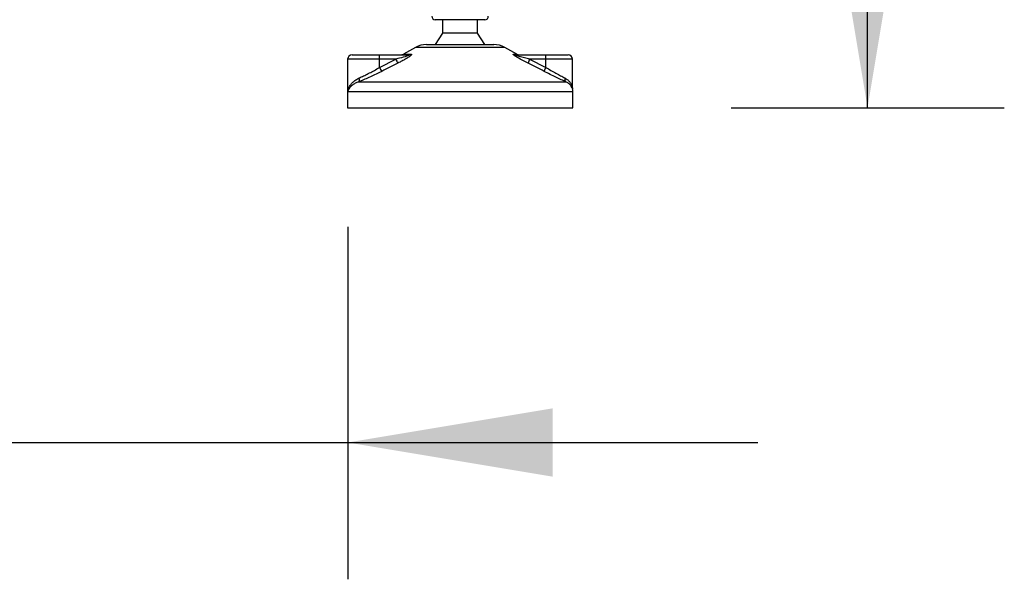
# Model space of a CAD drawing. Header units: millimetres. Extents: x 0 to 420, y 0 to 297.
# Tile 100 of 119: x 310 to 324, y 195 to 203. Entities that reach past the tile are written whole.
import ezdxf

# ---------------------------------------------------------------- set-up
doc = ezdxf.new("R2010")
doc.units = ezdxf.units.MM
doc.layers.add('QUOTE', color=174, linetype='Continuous')
doc.styles.add('SLDTEXTSTYLE3', font='TXT', dxfattribs={"width": 0.75})
doc.dimstyles.new('SLDDIMSTYLE0', dxfattribs={"dimtxt": 3, "dimasz": 3, "dimexe": 0, "dimexo": 0.0625, "dimgap": 0.75, "dimtad": 1, "dimlfac": 30.31081, "dimrnd": 1e-09, "dimzin": 12, "dimdsep": 46, "dimtxsty": 'SLDTEXTSTYLE3', "dimsah": 1, "dimcen": 0.09, "dimadec": 0, "dimazin": 3, "dimtfac": 1, "dimtdec": 3, "dimtofl": 0, "dimtmove": 0, "dimatfit": 3, "dimfxl": 0, "dimfrac": 2, "dimtolj": 1, "dimtzin": 12, "dimarcsym": 0})
doc.dimstyles.new('SLDDIMSTYLE1', dxfattribs={"dimtxt": 3, "dimasz": 3, "dimexe": 0, "dimexo": 0.0625, "dimgap": 0.75, "dimtad": 1, "dimdec": 0, "dimlfac": 30.31081, "dimrnd": 1e-09, "dimzin": 12, "dimdsep": 46, "dimtxsty": 'SLDTEXTSTYLE3', "dimsah": 1, "dimcen": 0.09, "dimadec": 0, "dimazin": 3, "dimtfac": 1, "dimtdec": 3, "dimtmove": 0, "dimatfit": 0, "dimfxl": 0, "dimfrac": 2, "dimtolj": 1, "dimtzin": 12, "dimarcsym": 0})

# ---------------------------------------------------------------- blocks, each defined once
blk = doc.blocks.new('_D_1')
at = {"layer": 'QUOTE'}
for p, q in [((301.539, 199.948), (301.539, 194.796)), ((314.736, 199.948), (314.736, 194.796)), ((301.539, 196.796), (295.539, 196.796)), ((301.539, 196.796), (314.736, 196.796)), ((314.736, 196.796), (320.736, 196.796))]:
    blk.add_line(p, q, dxfattribs=at)
for points in [[(301.539, 196.796), (298.539, 197.296), (298.539, 196.296)], [(314.736, 196.796), (317.736, 196.296), (317.736, 197.296)]]:
    blk.add_solid(points, dxfattribs=at)
at = {"layer": 'QUOTE', "insert": (304.812, 200.663), "char_height": 3, "attachment_point": 1, "style": 'SLDTEXTSTYLE3'}
blk.add_mtext('400', dxfattribs=at)
blk = doc.blocks.new('_D_2')
at = {"layer": 'QUOTE'}
for p, q in [((316.319, 231.683), (324.339, 231.683)), ((322.339, 201.69), (322.339, 231.683)), ((320.346, 201.69), (324.339, 201.69))]:
    blk.add_line(p, q, dxfattribs=at)
for points in [[(322.339, 231.683), (321.839, 228.683), (322.839, 228.683)], [(322.339, 201.69), (322.839, 204.69), (321.839, 204.69)]]:
    blk.add_solid(points, dxfattribs=at)
at = {"layer": 'QUOTE', "insert": (318.472, 211.699), "char_height": 3, "attachment_point": 1, "rotation": 90, "style": 'SLDTEXTSTYLE3'}
blk.add_mtext('909,1', dxfattribs=at)

msp = doc.modelspace()

# ---------------------------------------------------------------- linework, layer by layer
at = {"color": 7, "linetype": 'Continuous', "lineweight": 25}
for p, q in [((316.74342, 202.97695), (316.01761, 202.97695)), ((316.12483, 202.97695), (316.12483, 202.779)), ((316.6362, 202.779), (316.6362, 202.97695)), ((316.12483, 202.779), (316.01761, 202.61404)), ((316.6362, 202.779), (316.12483, 202.779)), ((316.74342, 202.61404), (316.6362, 202.779)), ((315.88842, 202.61404), (316.42318, 202.61404)), ((316.42318, 202.61404), (316.87261, 202.61404)), ((315.72858, 202.57273), (315.55002, 202.47384)), ((315.55002, 202.47384), (315.66026, 202.47384)), ((316.43704, 202.57273), (315.72858, 202.57273)), ((317.03245, 202.57273), (316.43704, 202.57273)), ((317.211, 202.47384), (317.03245, 202.57273)), ((317.16137, 202.47384), (317.211, 202.47384)), ((314.73553, 202.3996), (314.73553, 201.94752)), ((315.20161, 202.3996), (314.73553, 202.3996)), ((314.80152, 202.46558), (315.19589, 202.46558)), ((315.19589, 202.46558), (315.63254, 202.46558)), ((315.20161, 202.27972), (315.43819, 202.3996)), ((315.20161, 202.27972), (315.20161, 202.3996)), ((315.43819, 202.3996), (315.20161, 202.3996)), ((317.19142, 202.46558), (317.62807, 202.46558)), ((317.39721, 202.3996), (317.63379, 202.27972)), ((317.63379, 202.3996), (317.39721, 202.3996)), ((317.62807, 202.46558), (317.95951, 202.46558)), ((317.63379, 202.27972), (317.63379, 202.3996)), ((318.02549, 202.3996), (317.63379, 202.3996)), ((318.02549, 201.96166), (318.02549, 202.3996)), ((314.89439, 202.06729), (317.92879, 202.06729)), ((314.73094, 201.92299), (314.73094, 201.69028)), ((314.73715, 201.92299), (314.73094, 201.92299)), ((318.03009, 201.92299), (314.73715, 201.92299)), ((318.03009, 201.69028), (318.03009, 201.92299)), ((314.73094, 201.69028), (316.52354, 201.69028)), ((316.52354, 201.69028), (318.03009, 201.69028))]:
    msp.add_line(p, q, dxfattribs=at)
for centre, radius, start, end in [((316.01761, 203.02644), 0.04949, 180, 270), ((316.74342, 203.02644), 0.04949, 270, 0), ((315.88842, 202.28413), 0.32992, 90, 118.979708), ((316.87261, 202.28413), 0.32992, 61.020292, 90), ((315.51805, 202.53156), 0.06598, 270, 298.979708), ((315.6323, 202.51701), 0.05143, 270.257722, 302.928572), ((317.19152, 202.52475), 0.05917, 239.359434, 269.903334), ((317.24297, 202.53156), 0.06598, 241.020292, 270), ((314.80152, 202.3996), 0.06598, 90, 180), ((315.00708, 202.41597), 0.19522, 355.189448, 14.721753), ((315.77078, 202.55105), 0.36545, 204.483224, 214.915993), ((317.65863, 202.25719), 0.29769, 151.419701, 163.471641), ((317.43925, 202.41597), 0.19522, 355.189448, 14.721753), ((317.95951, 202.3996), 0.06598, 0, 90), ((315.51738, 202.42779), 0.34876, 205.123669, 216.162504), ((317.87646, 202.1411), 0.27947, 150.264685, 163.174573), ((314.84953, 202.10449), 0.05828, 320.332603, 20.614778), ((317.96326, 202.1087), 0.05388, 162.369267, 230.220234), ((314.89589, 201.92299), 0.16496, 169.409906, 180), ((317.86513, 201.92299), 0.16496, 0, 21.634761)]:
    msp.add_arc(centre, radius, start, end, dxfattribs=at)
for points, knots in [([(315.66026, 202.47384), (315.66355, 202.47351), (315.67017, 202.47284), (315.6709, 202.46673), (315.66391, 202.4568), (315.64398, 202.43957), (315.60636, 202.4148), (315.55618, 202.38592), (315.50996, 202.36147), (315.48128, 202.347), (315.47111, 202.34188)], [0, 0, 0, 0, 0.07157335, 0.14434732, 0.20833536, 0.30965956, 0.49233005, 0.69118879, 0.89052506, 1, 1, 1, 1]), ([(317.37324, 202.34188), (317.34714, 202.35501), (317.29511, 202.38121), (317.23128, 202.41631), (317.18883, 202.44249), (317.16812, 202.45744), (317.15782, 202.46711), (317.15564, 202.47258), (317.15872, 202.47381), (317.16113, 202.47384), (317.16137, 202.47384)], [0, 0, 0, 0, 0.27916885, 0.55661556, 0.69910273, 0.79155981, 0.86148353, 0.93080823, 0.99326565, 1, 1, 1, 1]), ([(315.47111, 202.34188), (315.43197, 202.32218), (315.35333, 202.28263), (315.27509, 202.24227), (315.23581, 202.222)], [0, 0, 0, 0, 0.49785429, 1, 1, 1, 1]), ([(315.63254, 202.46558), (315.63448, 202.46553), (315.63761, 202.46545), (315.64069, 202.46468), (315.64199, 202.46349), (315.64112, 202.46174), (315.6386, 202.45976), (315.63181, 202.45589), (315.6113, 202.44762), (315.55615, 202.43011), (315.49488, 202.4138), (315.44842, 202.40216), (315.43819, 202.3996)], [0, 0, 0, 0, 0.032628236, 0.052524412, 0.075840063, 0.100053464, 0.122452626, 0.146897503, 0.236224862, 0.42447648, 0.873291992, 1, 1, 1, 1]), ([(317.39721, 202.3996), (317.37174, 202.40597), (317.32085, 202.41868), (317.25838, 202.43599), (317.21604, 202.44928), (317.19686, 202.45645), (317.18915, 202.46023), (317.18602, 202.46231), (317.18483, 202.46374), (317.18557, 202.465), (317.18787, 202.46547), (317.19025, 202.46557), (317.19115, 202.46558), (317.19142, 202.46558)], [0, 0, 0, 0, 0.31464616, 0.62840009, 0.77235872, 0.85323352, 0.88961618, 0.90401929, 0.93050293, 0.94919561, 0.98218076, 0.99463589, 1, 1, 1, 1]), ([(317.60896, 202.222), (317.56994, 202.24209), (317.49159, 202.28246), (317.4128, 202.32201), (317.37324, 202.34188)], [0, 0, 0, 0, 0.497852, 1, 1, 1, 1]), ([(315.23581, 202.222), (315.22765, 202.2178), (315.19268, 202.19983), (315.12917, 202.16881), (315.04742, 202.13132), (314.96713, 202.09659), (314.91887, 202.07715), (314.89439, 202.06729)], [0, 0, 0, 0, 0.069994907, 0.299888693, 0.535360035, 0.764295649, 1, 1, 1, 1]), ([(314.90408, 202.12501), (314.92483, 202.1346), (314.96697, 202.15405), (315.0364, 202.18847), (315.10826, 202.22626), (315.16355, 202.25724), (315.19451, 202.27552), (315.20161, 202.27972)], [0, 0, 0, 0, 0.22830534, 0.46347764, 0.69381275, 0.92974366, 1, 1, 1, 1]), ([(317.92879, 202.06729), (317.9065, 202.07762), (317.86112, 202.09864), (317.78151, 202.13621), (317.69656, 202.17735), (317.63843, 202.20698), (317.60896, 202.222)], [0, 0, 0, 0, 0.24635312, 0.50146761, 0.74726318, 1, 1, 1, 1]), ([(317.63379, 202.27972), (317.65869, 202.26511), (317.70915, 202.23551), (317.78223, 202.1948), (317.85216, 202.15684), (317.89178, 202.13574), (317.91191, 202.12501)], [0, 0, 0, 0, 0.24659364, 0.49969127, 0.74573559, 1, 1, 1, 1]), ([(314.73715, 201.92299), (314.73717, 201.92316), (314.73974, 201.94275), (314.74949, 201.97674), (314.776, 202.02331), (314.80925, 202.06204), (314.85099, 202.0974), (314.88639, 202.11581), (314.90408, 202.12501)], [0, 0, 0, 0, 0.00224631, 0.25863767, 0.44771683, 0.63671155, 0.81847299, 1, 1, 1, 1]), ([(314.89439, 202.06729), (314.87818, 202.06078), (314.84542, 202.04764), (314.79321, 202.0139), (314.75378, 201.97164), (314.74003, 201.93711), (314.73717, 201.92311), (314.73715, 201.92299)], [0, 0, 0, 0, 0.18041479, 0.36450089, 0.74190632, 0.99778494, 1, 1, 1, 1]), ([(317.91191, 202.12501), (317.92657, 202.11594), (317.95629, 202.09753), (317.98841, 202.06234), (318.01064, 202.02339), (318.02288, 201.9912), (318.0228, 201.97203), (318.02278, 201.96729)], [0, 0, 0, 0, 0.22272092, 0.4517881, 0.6846122, 0.92196036, 1, 1, 1, 1]), ([(318.01463, 201.98282), (318.00936, 201.99635), (318.00041, 202.0193), (317.9677, 202.04744), (317.94184, 202.06063), (317.92879, 202.06729)], [0, 0, 0, 0, 0.41540152, 0.70498935, 1, 1, 1, 1]), ([(314.73715, 201.92299), (314.73713, 201.92311), (314.73511, 201.93307), (314.73605, 201.94295), (314.73697, 201.95271)], [0, 0, 0, 0, 0.01206383, 1, 1, 1, 1]), ([(314.73772, 201.94752), (314.7369, 201.93953), (314.73605, 201.93138), (314.73713, 201.92316), (314.73715, 201.92299)], [0, 0, 0, 0, 0.97929123, 1, 1, 1, 1])]:
    msp.add_open_spline(points, degree=3, knots=knots, dxfattribs=at)

# ---------------------------------------------------------------- dimensions: what is measured, and where the dimension line sits
at = {"layer": 'QUOTE'}
dim = msp.add_linear_dim(base=(322.33917, 231.68288), p1=(318.34555, 201.69028), p2=(314.31854, 231.68288), angle=90, dimstyle='SLDDIMSTYLE0', dxfattribs=at)
dim.commit()
dim.dimension.update_dxf_attribs({"geometry": '_D_2', "text_midpoint": (322.33917, 216.68658), "dimtype": 160})
dim = msp.add_linear_dim(base=(314.73553, 196.79621), p1=(301.53892, 201.94771), p2=(314.73553, 201.94771), dimstyle='SLDDIMSTYLE1', dxfattribs=at)
dim.commit()
dim.dimension.update_dxf_attribs({"geometry": '_D_1', "text_midpoint": (308.13723, 196.79621), "dimtype": 160})

doc.saveas('drawing.dxf')
